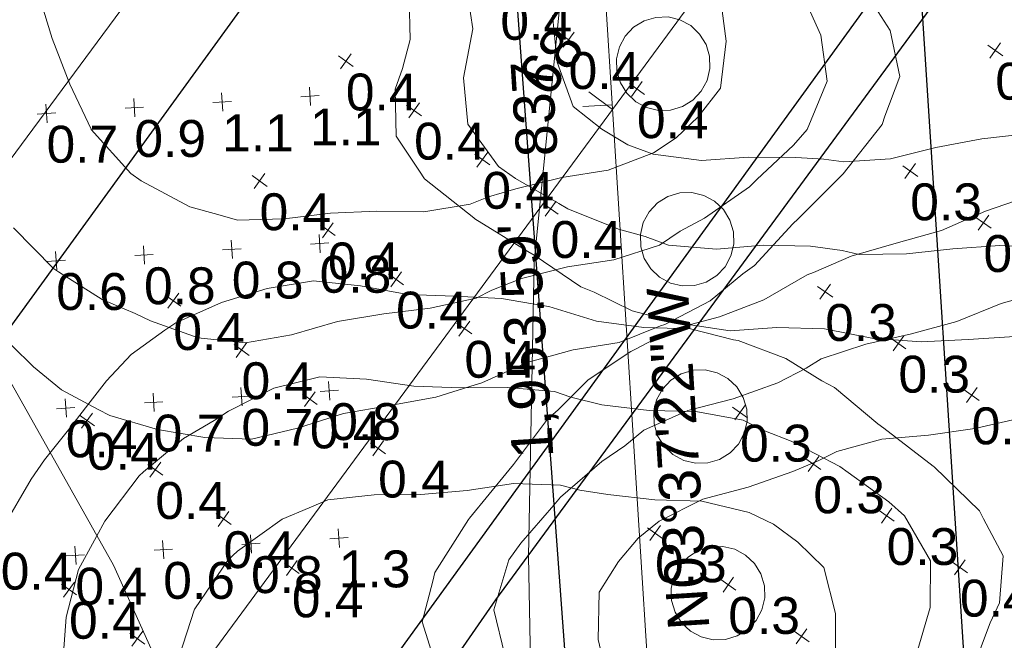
# Model space of a CAD drawing. Extents: x 11759 to 13757, y -2685 to 8839.
# Tile 34 of 58: x 12793 to 12859, y 6089 to 6131. Entities that reach past the tile are written whole.
import ezdxf

# ---------------------------------------------------------------- set-up
doc = ezdxf.new("R2010")
doc.units = 0
doc.header["$MEASUREMENT"] = 0
for name, color, linetype, lineweight in [('AGI32-115446_BK001 - Copy -- 2023-Jan-03 22h-01m-38s-DRAWING', 7, 'Continuous', 0), ('AGI32-AGI-Import_2-LUMINAIRE', 7, 'Continuous', 0), ('AGI32-AGI-Import_2-TEMPLATE', 7, 'Continuous', 0), ('AGI32-Project_1-CALCPTS', 7, 'Continuous', 0), ('AGI32-Project_1-LUMINAIRE', 7, 'Continuous', 0), ('AGI32-Project_1-MARKPOINT', 7, 'Continuous', 0), ('AGI32-Project_1-OBJECT', 7, 'Continuous', 0), ('AGI32-Project_1-STATISTICAL_AREA', 7, 'Continuous', 0), ('AGI32-Project_1-TEMPLATE', 7, 'Continuous', 0)]:
    doc.layers.add(name, color=color, linetype=linetype, lineweight=lineweight)
doc.styles.add('AGI32-Arial', font='arial.ttf')

# ---------------------------------------------------------------- blocks, each defined once
blk = doc.blocks.new('AGI32-ID1buv4w-AGI-Import_2-LUMINAIRE-UPL_Template1')
at = {"layer": 'AGI32-AGI-Import_2-TEMPLATE', "color": 1, "linetype": 'ByBlock', "lineweight": 0}
for p, q in [((18.96, 46.384, -16), (22.12, 46.927, -16)), ((22.12, 46.927, -16), (25.28, 46.607, -16)), ((15.8, 45.59, -16), (18.96, 46.384, -16)), ((25.28, 46.607, -16), (28.44, 45.866, -16)), ((12.64, 45.261, -16), (15.8, 45.59, -16)), ((28.44, 45.866, -16), (31.6, 44.7, -16)), ((6.771, 44.24, -16), (9.48, 44.901, -16)), ((9.48, 44.901, -16), (12.64, 45.261, -16)), ((31.6, 44.7, -16), (32.373, 44.24, -16)), ((3.16, 42.951, -16), (6.32, 44.138, -16)), ((6.32, 44.138, -16), (6.771, 44.24, -16)), ((32.373, 44.24, -16), (34.76, 42.757, -16)), ((0, 42.314, -16), (3.16, 42.951, -16)), ((34.76, 42.757, -16), (36.549, 41.08, -16)), ((-3.16, 42.018, -16), (0, 42.314, -16)), ((-6.017, 41.08, -16), (-3.16, 42.018, -16)), ((-9.48, 39.596, -16), (-6.32, 41.005, -16)), ((-6.32, 41.005, -16), (-6.017, 41.08, -16)), ((36.549, 41.08, -16), (37.92, 39.544, -16)), ((-11.817, 37.92, -16), (-9.48, 39.596, -16)), ((-15.409, 34.76, -16), (-12.64, 37.405, -16)), ((-12.64, 37.405, -16), (-11.817, 37.92, -16)), ((-15.8, 34.448, -16), (-15.409, 34.76, -16)), ((-18.96, 31.67, -16), (-15.8, 34.448, -16)), ((-21.884, 28.44, -16), (-19.031, 31.6, -16)), ((-19.031, 31.6, -16), (-18.96, 31.67, -16)), ((-22.12, 27.881, -16), (-21.884, 28.44, -16)), ((-23.291, 25.28, -16), (-22.12, 27.881, -16)), ((-22.838, 22.12, -16), (-23.291, 25.28, -16)), ((-22.12, 20.813, -16), (-22.838, 22.12, -16)), ((-21.267, -18.96, -16), (-20.819, -15.8, -16)), ((-22.12, -20.813, -16), (-21.267, -18.96, -16)), ((-22.838, -22.12, -16), (-22.12, -20.813, -16)), ((-23.291, -25.28, -16), (-22.838, -22.12, -16)), ((-22.12, -27.881, -16), (-23.291, -25.28, -16)), ((-21.884, -28.44, -16), (-22.12, -27.881, -16)), ((-19.031, -31.6, -16), (-21.884, -28.44, -16)), ((-18.96, -31.67, -16), (-19.031, -31.6, -16)), ((-15.8, -34.448, -16), (-18.96, -31.67, -16)), ((44.205, -31.6, -16), (42.077, -34.76, -16)), ((-15.409, -34.76, -16), (-15.8, -34.448, -16)), ((-12.64, -37.405, -16), (-15.409, -34.76, -16)), ((42.077, -34.76, -16), (41.08, -35.999, -16)), ((41.08, -35.999, -16), (39.334, -37.92, -16)), ((-11.817, -37.92, -16), (-12.64, -37.405, -16)), ((-9.48, -39.596, -16), (-11.817, -37.92, -16)), ((39.334, -37.92, -16), (37.92, -39.544, -16)), ((-6.32, -41.005, -16), (-9.48, -39.596, -16)), ((37.92, -39.544, -16), (36.549, -41.08, -16)), ((-6.017, -41.08, -16), (-6.32, -41.005, -16)), ((-3.16, -42.018, -16), (-6.017, -41.08, -16)), ((36.549, -41.08, -16), (34.76, -42.757, -16)), ((0, -42.314, -16), (-3.16, -42.018, -16)), ((3.16, -42.951, -16), (0, -42.314, -16)), ((6.32, -44.138, -16), (3.16, -42.951, -16)), ((34.76, -42.757, -16), (32.373, -44.24, -16)), ((6.771, -44.24, -16), (6.32, -44.138, -16)), ((9.48, -44.901, -16), (6.771, -44.24, -16)), ((32.373, -44.24, -16), (31.6, -44.7, -16)), ((12.64, -45.261, -16), (9.48, -44.901, -16)), ((15.8, -45.59, -16), (12.64, -45.261, -16)), ((31.6, -44.7, -16), (28.44, -45.866, -16)), ((18.96, -46.384, -16), (15.8, -45.59, -16)), ((28.44, -45.866, -16), (25.28, -46.607, -16)), ((22.12, -46.927, -16), (18.96, -46.384, -16)), ((25.28, -46.607, -16), (22.12, -46.927, -16))]:
    blk.add_line(p, q, dxfattribs=at)
at = {"layer": 'AGI32-AGI-Import_2-TEMPLATE', "color": 5, "linetype": 'ByBlock', "lineweight": 0}
for p, q in [((15.8, 39.351, -16), (18.96, 40.044, -16)), ((18.96, 40.044, -16), (22.12, 40.398, -16)), ((22.12, 40.398, -16), (25.28, 39.834, -16)), ((25.28, 39.834, -16), (28.44, 38.491, -16)), ((6.32, 38.381, -16), (9.48, 38.853, -16)), ((9.48, 38.853, -16), (12.64, 39.04, -16)), ((12.64, 39.04, -16), (15.8, 39.351, -16)), ((5.223, 37.92, -16), (6.32, 38.381, -16)), ((28.44, 38.491, -16), (29.44, 37.92, -16)), ((3.16, 37.261, -16), (5.223, 37.92, -16)), ((29.44, 37.92, -16), (31.6, 36.835, -16)), ((0, 36.677, -16), (3.16, 37.261, -16)), ((31.6, 36.835, -16), (34.447, 34.76, -16)), ((-6.32, 35.606, -16), (-3.16, 36.411, -16)), ((-3.16, 36.411, -16), (0, 36.677, -16)), ((-7.775, 34.76, -16), (-6.32, 35.606, -16)), ((-9.48, 33.985, -16), (-7.775, 34.76, -16)), ((34.447, 34.76, -16), (34.76, 34.507, -16)), ((34.76, 34.507, -16), (37.287, 31.6, -16)), ((-12.64, 32.059, -16), (-9.48, 33.985, -16)), ((-13.184, 31.6, -16), (-12.64, 32.059, -16)), ((-15.8, 29.436, -16), (-13.184, 31.6, -16)), ((-16.793, 28.44, -16), (-15.8, 29.436, -16)), ((-18.371, 25.28, -16), (-16.793, 28.44, -16)), ((-18.137, 22.12, -16), (-18.371, 25.28, -16)), ((-16.964, 18.96, -16), (-18.137, 22.12, -16)), ((-16.964, -18.96, -16), (-16.916, -15.8, -16)), ((-18.137, -22.12, -16), (-16.964, -18.96, -16)), ((-18.371, -25.28, -16), (-18.137, -22.12, -16)), ((40.772, -22.12, -16), (40.323, -25.28, -16)), ((-16.793, -28.44, -16), (-18.371, -25.28, -16)), ((40.323, -25.28, -16), (39.275, -28.44, -16)), ((-15.8, -29.436, -16), (-16.793, -28.44, -16)), ((39.275, -28.44, -16), (37.92, -30.601, -16)), ((-13.184, -31.6, -16), (-15.8, -29.436, -16)), ((37.92, -30.601, -16), (37.287, -31.6, -16)), ((-12.64, -32.059, -16), (-13.184, -31.6, -16)), ((37.287, -31.6, -16), (34.76, -34.507, -16)), ((-9.48, -33.985, -16), (-12.64, -32.059, -16)), ((-7.775, -34.76, -16), (-9.48, -33.985, -16)), ((34.76, -34.507, -16), (34.447, -34.76, -16)), ((-6.32, -35.606, -16), (-7.775, -34.76, -16)), ((34.447, -34.76, -16), (31.6, -36.835, -16)), ((-3.16, -36.411, -16), (-6.32, -35.606, -16)), ((0, -36.677, -16), (-3.16, -36.411, -16)), ((3.16, -37.261, -16), (0, -36.677, -16)), ((5.223, -37.92, -16), (3.16, -37.261, -16)), ((31.6, -36.835, -16), (29.44, -37.92, -16)), ((6.32, -38.381, -16), (5.223, -37.92, -16)), ((29.44, -37.92, -16), (28.44, -38.491, -16)), ((9.48, -38.853, -16), (6.32, -38.381, -16)), ((28.44, -38.491, -16), (25.28, -39.834, -16)), ((12.64, -39.04, -16), (9.48, -38.853, -16)), ((15.8, -39.351, -16), (12.64, -39.04, -16)), ((18.96, -40.044, -16), (15.8, -39.351, -16)), ((25.28, -39.834, -16), (22.12, -40.398, -16)), ((22.12, -40.398, -16), (18.96, -40.044, -16))]:
    blk.add_line(p, q, dxfattribs=at)
at = {"layer": 'AGI32-AGI-Import_2-TEMPLATE', "color": 3, "linetype": 'ByBlock', "lineweight": 0}
for p, q in [((6.32, 32.015, -16), (9.48, 32.332, -16)), ((9.48, 32.332, -16), (12.64, 32.076, -16)), ((12.64, 32.076, -16), (15.8, 32.007, -16)), ((15.8, 32.007, -16), (18.96, 32.186, -16)), ((18.96, 32.186, -16), (22.12, 32.063, -16)), ((22.12, 32.063, -16), (23.413, 31.6, -16)), ((3.16, 31.172, -16), (5.029, 31.6, -16)), ((5.029, 31.6, -16), (6.32, 32.015, -16)), ((23.413, 31.6, -16), (25.28, 30.941, -16)), ((0, 30.614, -16), (3.16, 31.172, -16)), ((25.28, 30.941, -16), (28.44, 28.98, -16)), ((-6.32, 29.344, -16), (-3.16, 30.322, -16)), ((-3.16, 30.322, -16), (0, 30.614, -16)), ((-7.912, 28.44, -16), (-6.32, 29.344, -16)), ((28.44, 28.98, -16), (29.104, 28.44, -16)), ((-9.48, 27.108, -16), (-7.912, 28.44, -16)), ((29.104, 28.44, -16), (31.593, 25.28, -16)), ((-11.13, 25.28, -16), (-9.48, 27.108, -16)), ((-11.715, 22.12, -16), (-11.13, 25.28, -16)), ((31.593, 25.28, -16), (31.6, 25.263, -16)), ((31.6, 25.263, -16), (32.852, 22.12, -16)), ((-11.502, 18.96, -16), (-11.715, 22.12, -16)), ((32.852, 22.12, -16), (33.827, 18.96, -16)), ((33.827, 18.96, -16), (34.577, 15.8, -16)), ((-11.715, -22.12, -16), (-11.502, -18.96, -16)), ((-11.13, -25.28, -16), (-11.715, -22.12, -16)), ((32.852, -22.12, -16), (31.6, -25.263, -16)), ((-9.48, -27.108, -16), (-11.13, -25.28, -16)), ((31.593, -25.28, -16), (29.104, -28.44, -16)), ((31.6, -25.263, -16), (31.593, -25.28, -16)), ((-7.912, -28.44, -16), (-9.48, -27.108, -16)), ((-6.32, -29.344, -16), (-7.912, -28.44, -16)), ((29.104, -28.44, -16), (28.44, -28.98, -16)), ((-3.16, -30.322, -16), (-6.32, -29.344, -16)), ((28.44, -28.98, -16), (25.28, -30.941, -16)), ((0, -30.614, -16), (-3.16, -30.322, -16)), ((3.16, -31.172, -16), (0, -30.614, -16)), ((5.029, -31.6, -16), (3.16, -31.172, -16)), ((25.28, -30.941, -16), (23.413, -31.6, -16)), ((6.32, -32.015, -16), (5.029, -31.6, -16)), ((9.48, -32.332, -16), (6.32, -32.015, -16)), ((15.8, -32.007, -16), (12.64, -32.076, -16)), ((18.96, -32.186, -16), (15.8, -32.007, -16)), ((23.413, -31.6, -16), (22.12, -32.063, -16)), ((12.64, -32.076, -16), (9.48, -32.332, -16)), ((22.12, -32.063, -16), (18.96, -32.186, -16))]:
    blk.add_line(p, q, dxfattribs=at)
blk = doc.blocks.new('AGI32-ID1buv4w-AGI-Import_2-LUMINAIRE-UPL_76')
at = {"layer": 'AGI32-AGI-Import_2-TEMPLATE', "color": 7, "linetype": 'ByBlock', "lineweight": 0}
blk.add_blockref('AGI32-ID1buv4w-AGI-Import_2-LUMINAIRE-UPL_Template1', (0, 0), dxfattribs=at)
blk = doc.blocks.new('AGI32-ID1buv4w-AGI-Import_2-LUMINAIRE-UPL_66')
at = {"layer": 'AGI32-AGI-Import_2-TEMPLATE', "color": 7, "linetype": 'ByBlock', "lineweight": 0}
blk.add_blockref('AGI32-ID1buv4w-AGI-Import_2-LUMINAIRE-UPL_Template1', (0, 0), dxfattribs=at)
blk = doc.blocks.new('AGI32-ID1buv4w-AGI-Import_2-LUMINAIRE-UPL_83')
at = {"layer": 'AGI32-AGI-Import_2-TEMPLATE', "color": 7, "linetype": 'ByBlock', "lineweight": 0}
blk.add_blockref('AGI32-ID1buv4w-AGI-Import_2-LUMINAIRE-UPL_Template1', (0, 0), dxfattribs=at)
blk = doc.blocks.new('AGI32-ID1buv4w-AGI-Import_2-LUMINAIRE-UPL_82')
at = {"layer": 'AGI32-AGI-Import_2-TEMPLATE', "color": 7, "linetype": 'ByBlock', "lineweight": 0}
blk.add_blockref('AGI32-ID1buv4w-AGI-Import_2-LUMINAIRE-UPL_Template1', (0, 0), dxfattribs=at)
blk = doc.blocks.new('AGI32-ID1buv4w-Project_1-OBJECT-159')
at = {"layer": 'AGI32-Project_1-OBJECT', "color": 8, "linetype": 'Continuous', "lineweight": 0}
blk.add_polyline3d([(601.258, 4221.581, 18.039), (574.573, 4183.459, 18.039), (644.463, 4127.546, 18.039), (911.319, 4499.873, 18.039), (846.511, 4553.244, 18.039)], close=True, dxfattribs=at)
blk = doc.blocks.new('AGI32-ID1buv4w-Project_1-OBJECT-Service Road E_1_4_1')
at = {"layer": 'AGI32-Project_1-OBJECT', "color": 8, "linetype": 'Continuous', "lineweight": 0}
for points in [[(735.292, 4345.678, 0), (734.463, 4345.655, 0), (733.656, 4345.847, 0), (732.926, 4346.242, 0), (732.322, 4346.812, 0), (731.888, 4347.519, 0), (731.65, 4348.314, 0), (731.627, 4349.144, 0), (731.819, 4349.951, 0), (732.214, 4350.681, 0), (732.784, 4351.284, 0), (733.491, 4351.719, 0), (734.286, 4351.956, 0), (735.116, 4351.98, 0), (735.923, 4351.787, 0), (736.653, 4351.393, 0), (737.256, 4350.823, 0), (737.691, 4350.116, 0), (737.928, 4349.321, 0), (737.951, 4348.491, 0), (737.759, 4347.684, 0), (737.365, 4346.954, 0), (736.795, 4346.351, 0), (736.088, 4345.916, 0)], [(736.088, 4345.916, 18), (736.795, 4346.351, 18), (737.365, 4346.954, 18), (737.759, 4347.684, 18), (737.951, 4348.491, 18), (737.928, 4349.321, 18), (737.691, 4350.116, 18), (737.256, 4350.823, 18), (736.653, 4351.393, 18), (735.923, 4351.787, 18), (735.116, 4351.98, 18), (734.286, 4351.956, 18), (733.491, 4351.719, 18), (732.784, 4351.284, 18), (732.214, 4350.681, 18), (731.819, 4349.951, 18), (731.627, 4349.144, 18), (731.65, 4348.314, 18), (731.888, 4347.519, 18), (732.322, 4346.812, 18), (732.926, 4346.242, 18), (733.656, 4345.847, 18), (734.463, 4345.655, 18), (735.292, 4345.678, 18)], [(732.784, 4351.284, 0), (732.784, 4351.284, 18), (733.491, 4351.719, 18), (733.491, 4351.719, 0)], [(733.491, 4351.719, 0), (733.491, 4351.719, 18), (734.286, 4351.956, 18), (734.286, 4351.956, 0)], [(734.286, 4351.956, 0), (734.286, 4351.956, 18), (735.116, 4351.98, 18), (735.116, 4351.98, 0)], [(735.116, 4351.98, 0), (735.116, 4351.98, 18), (735.923, 4351.787, 18), (735.923, 4351.787, 0)], [(735.923, 4351.787, 0), (735.923, 4351.787, 18), (736.653, 4351.393, 18), (736.653, 4351.393, 0)], [(732.214, 4350.681, 0), (732.214, 4350.681, 18), (732.784, 4351.284, 18), (732.784, 4351.284, 0)], [(736.653, 4351.393, 0), (736.653, 4351.393, 18), (737.256, 4350.823, 18), (737.256, 4350.823, 0)], [(731.819, 4349.951, 0), (731.819, 4349.951, 18), (732.214, 4350.681, 18), (732.214, 4350.681, 0)], [(737.256, 4350.823, 0), (737.256, 4350.823, 18), (737.691, 4350.116, 18), (737.691, 4350.116, 0)], [(731.627, 4349.144, 0), (731.627, 4349.144, 18), (731.819, 4349.951, 18), (731.819, 4349.951, 0)], [(737.691, 4350.116, 0), (737.691, 4350.116, 18), (737.928, 4349.321, 18), (737.928, 4349.321, 0)], [(731.65, 4348.314, 0), (731.65, 4348.314, 18), (731.627, 4349.144, 18), (731.627, 4349.144, 0)], [(737.928, 4349.321, 0), (737.928, 4349.321, 18), (737.951, 4348.491, 18), (737.951, 4348.491, 0)], [(737.951, 4348.491, 0), (737.951, 4348.491, 18), (737.759, 4347.684, 18), (737.759, 4347.684, 0)], [(731.888, 4347.519, 0), (731.888, 4347.519, 18), (731.65, 4348.314, 18), (731.65, 4348.314, 0)], [(732.322, 4346.812, 0), (732.322, 4346.812, 18), (731.888, 4347.519, 18), (731.888, 4347.519, 0)], [(737.759, 4347.684, 0), (737.759, 4347.684, 18), (737.365, 4346.954, 18), (737.365, 4346.954, 0)], [(732.926, 4346.242, 0), (732.926, 4346.242, 18), (732.322, 4346.812, 18), (732.322, 4346.812, 0)], [(737.365, 4346.954, 0), (737.365, 4346.954, 18), (736.795, 4346.351, 18), (736.795, 4346.351, 0)], [(733.656, 4345.847, 0), (733.656, 4345.847, 18), (732.926, 4346.242, 18), (732.926, 4346.242, 0)], [(734.463, 4345.655, 0), (734.463, 4345.655, 18), (733.656, 4345.847, 18), (733.656, 4345.847, 0)], [(736.088, 4345.916, 0), (736.088, 4345.916, 18), (735.292, 4345.678, 18), (735.292, 4345.678, 0)], [(736.795, 4346.351, 0), (736.795, 4346.351, 18), (736.088, 4345.916, 18), (736.088, 4345.916, 0)], [(735.292, 4345.678, 0), (735.292, 4345.678, 18), (734.463, 4345.655, 18), (734.463, 4345.655, 0)]]:
    blk.add_polyline3d(points, close=True, dxfattribs=at)
blk = doc.blocks.new('AGI32-ID1buv4w-Project_1-OBJECT-Service Road E_1_5_1')
at = {"layer": 'AGI32-Project_1-OBJECT', "color": 8, "linetype": 'Continuous', "lineweight": 0}
for points in [[(736.91, 4333.784, 0), (736.08, 4333.761, 0), (735.273, 4333.953, 0), (734.543, 4334.348, 0), (733.94, 4334.918, 0), (733.505, 4335.625, 0), (733.267, 4336.42, 0), (733.244, 4337.25, 0), (733.436, 4338.057, 0), (733.831, 4338.787, 0), (734.401, 4339.39, 0), (735.108, 4339.825, 0), (735.903, 4340.062, 0), (736.733, 4340.086, 0), (737.54, 4339.893, 0), (738.27, 4339.499, 0), (738.873, 4338.929, 0), (739.308, 4338.222, 0), (739.545, 4337.427, 0), (739.569, 4336.597, 0), (739.376, 4335.79, 0), (738.982, 4335.06, 0), (738.412, 4334.457, 0), (737.705, 4334.022, 0)], [(737.705, 4334.022, 18), (738.412, 4334.457, 18), (738.982, 4335.06, 18), (739.376, 4335.79, 18), (739.569, 4336.597, 18), (739.545, 4337.427, 18), (739.308, 4338.222, 18), (738.873, 4338.929, 18), (738.27, 4339.499, 18), (737.54, 4339.893, 18), (736.733, 4340.086, 18), (735.903, 4340.062, 18), (735.108, 4339.825, 18), (734.401, 4339.39, 18), (733.831, 4338.787, 18), (733.436, 4338.057, 18), (733.244, 4337.25, 18), (733.267, 4336.42, 18), (733.505, 4335.625, 18), (733.94, 4334.918, 18), (734.543, 4334.348, 18), (735.273, 4333.953, 18), (736.08, 4333.761, 18), (736.91, 4333.784, 18)], [(734.401, 4339.39, 0), (734.401, 4339.39, 18), (735.108, 4339.825, 18), (735.108, 4339.825, 0)], [(735.108, 4339.825, 0), (735.108, 4339.825, 18), (735.903, 4340.062, 18), (735.903, 4340.062, 0)], [(735.903, 4340.062, 0), (735.903, 4340.062, 18), (736.733, 4340.086, 18), (736.733, 4340.086, 0)], [(736.733, 4340.086, 0), (736.733, 4340.086, 18), (737.54, 4339.893, 18), (737.54, 4339.893, 0)], [(737.54, 4339.893, 0), (737.54, 4339.893, 18), (738.27, 4339.499, 18), (738.27, 4339.499, 0)], [(733.831, 4338.787, 0), (733.831, 4338.787, 18), (734.401, 4339.39, 18), (734.401, 4339.39, 0)], [(738.27, 4339.499, 0), (738.27, 4339.499, 18), (738.873, 4338.929, 18), (738.873, 4338.929, 0)], [(733.436, 4338.057, 0), (733.436, 4338.057, 18), (733.831, 4338.787, 18), (733.831, 4338.787, 0)], [(738.873, 4338.929, 0), (738.873, 4338.929, 18), (739.308, 4338.222, 18), (739.308, 4338.222, 0)], [(733.244, 4337.25, 0), (733.244, 4337.25, 18), (733.436, 4338.057, 18), (733.436, 4338.057, 0)], [(739.308, 4338.222, 0), (739.308, 4338.222, 18), (739.545, 4337.427, 18), (739.545, 4337.427, 0)], [(733.267, 4336.42, 0), (733.267, 4336.42, 18), (733.244, 4337.25, 18), (733.244, 4337.25, 0)], [(739.545, 4337.427, 0), (739.545, 4337.427, 18), (739.569, 4336.597, 18), (739.569, 4336.597, 0)], [(733.505, 4335.625, 0), (733.505, 4335.625, 18), (733.267, 4336.42, 18), (733.267, 4336.42, 0)], [(739.569, 4336.597, 0), (739.569, 4336.597, 18), (739.376, 4335.79, 18), (739.376, 4335.79, 0)], [(739.376, 4335.79, 0), (739.376, 4335.79, 18), (738.982, 4335.06, 18), (738.982, 4335.06, 0)], [(733.94, 4334.918, 0), (733.94, 4334.918, 18), (733.505, 4335.625, 18), (733.505, 4335.625, 0)], [(738.982, 4335.06, 0), (738.982, 4335.06, 18), (738.412, 4334.457, 18), (738.412, 4334.457, 0)], [(734.543, 4334.348, 0), (734.543, 4334.348, 18), (733.94, 4334.918, 18), (733.94, 4334.918, 0)], [(738.412, 4334.457, 0), (738.412, 4334.457, 18), (737.705, 4334.022, 18), (737.705, 4334.022, 0)], [(735.273, 4333.953, 0), (735.273, 4333.953, 18), (734.543, 4334.348, 18), (734.543, 4334.348, 0)], [(736.08, 4333.761, 0), (736.08, 4333.761, 18), (735.273, 4333.953, 18), (735.273, 4333.953, 0)], [(736.91, 4333.784, 0), (736.91, 4333.784, 18), (736.08, 4333.761, 18), (736.08, 4333.761, 0)], [(737.705, 4334.022, 0), (737.705, 4334.022, 18), (736.91, 4333.784, 18), (736.91, 4333.784, 0)]]:
    blk.add_polyline3d(points, close=True, dxfattribs=at)
blk = doc.blocks.new('AGI32-ID1buv4w-Project_1-OBJECT-Service Road E_1_6_1')
at = {"layer": 'AGI32-Project_1-OBJECT', "color": 8, "linetype": 'Continuous', "lineweight": 0}
for points in [[(737.815, 4321.776, 0), (736.985, 4321.753, 0), (736.178, 4321.945, 0), (735.448, 4322.34, 0), (734.845, 4322.91, 0), (734.41, 4323.617, 0), (734.173, 4324.412, 0), (734.149, 4325.242, 0), (734.342, 4326.049, 0), (734.736, 4326.779, 0), (735.306, 4327.382, 0), (736.013, 4327.817, 0), (736.808, 4328.054, 0), (737.638, 4328.077, 0), (738.445, 4327.885, 0), (739.175, 4327.491, 0), (739.778, 4326.921, 0), (740.213, 4326.214, 0), (740.451, 4325.418, 0), (740.474, 4324.589, 0), (740.282, 4323.782, 0), (739.887, 4323.052, 0), (739.317, 4322.449, 0), (738.61, 4322.014, 0)], [(738.61, 4322.014, 18), (739.317, 4322.449, 18), (739.887, 4323.052, 18), (740.282, 4323.782, 18), (740.474, 4324.589, 18), (740.451, 4325.418, 18), (740.213, 4326.214, 18), (739.778, 4326.921, 18), (739.175, 4327.491, 18), (738.445, 4327.885, 18), (737.638, 4328.077, 18), (736.808, 4328.054, 18), (736.013, 4327.817, 18), (735.306, 4327.382, 18), (734.736, 4326.779, 18), (734.342, 4326.049, 18), (734.149, 4325.242, 18), (734.173, 4324.412, 18), (734.41, 4323.617, 18), (734.845, 4322.91, 18), (735.448, 4322.34, 18), (736.178, 4321.945, 18), (736.985, 4321.753, 18), (737.815, 4321.776, 18)], [(735.306, 4327.382, 0), (735.306, 4327.382, 18), (736.013, 4327.817, 18), (736.013, 4327.817, 0)], [(736.013, 4327.817, 0), (736.013, 4327.817, 18), (736.808, 4328.054, 18), (736.808, 4328.054, 0)], [(736.808, 4328.054, 0), (736.808, 4328.054, 18), (737.638, 4328.077, 18), (737.638, 4328.077, 0)], [(737.638, 4328.077, 0), (737.638, 4328.077, 18), (738.445, 4327.885, 18), (738.445, 4327.885, 0)], [(738.445, 4327.885, 0), (738.445, 4327.885, 18), (739.175, 4327.491, 18), (739.175, 4327.491, 0)], [(734.736, 4326.779, 0), (734.736, 4326.779, 18), (735.306, 4327.382, 18), (735.306, 4327.382, 0)], [(739.175, 4327.491, 0), (739.175, 4327.491, 18), (739.778, 4326.921, 18), (739.778, 4326.921, 0)], [(734.342, 4326.049, 0), (734.342, 4326.049, 18), (734.736, 4326.779, 18), (734.736, 4326.779, 0)], [(739.778, 4326.921, 0), (739.778, 4326.921, 18), (740.213, 4326.214, 18), (740.213, 4326.214, 0)], [(734.149, 4325.242, 0), (734.149, 4325.242, 18), (734.342, 4326.049, 18), (734.342, 4326.049, 0)], [(740.213, 4326.214, 0), (740.213, 4326.214, 18), (740.451, 4325.418, 18), (740.451, 4325.418, 0)], [(734.173, 4324.412, 0), (734.173, 4324.412, 18), (734.149, 4325.242, 18), (734.149, 4325.242, 0)], [(740.451, 4325.418, 0), (740.451, 4325.418, 18), (740.474, 4324.589, 18), (740.474, 4324.589, 0)], [(734.41, 4323.617, 0), (734.41, 4323.617, 18), (734.173, 4324.412, 18), (734.173, 4324.412, 0)], [(740.474, 4324.589, 0), (740.474, 4324.589, 18), (740.282, 4323.782, 18), (740.282, 4323.782, 0)], [(740.282, 4323.782, 0), (740.282, 4323.782, 18), (739.887, 4323.052, 18), (739.887, 4323.052, 0)], [(734.845, 4322.91, 0), (734.845, 4322.91, 18), (734.41, 4323.617, 18), (734.41, 4323.617, 0)], [(739.887, 4323.052, 0), (739.887, 4323.052, 18), (739.317, 4322.449, 18), (739.317, 4322.449, 0)], [(735.448, 4322.34, 0), (735.448, 4322.34, 18), (734.845, 4322.91, 18), (734.845, 4322.91, 0)], [(739.317, 4322.449, 0), (739.317, 4322.449, 18), (738.61, 4322.014, 18), (738.61, 4322.014, 0)], [(736.178, 4321.945, 0), (736.178, 4321.945, 18), (735.448, 4322.34, 18), (735.448, 4322.34, 0)], [(736.985, 4321.753, 0), (736.985, 4321.753, 18), (736.178, 4321.945, 18), (736.178, 4321.945, 0)], [(737.815, 4321.776, 0), (737.815, 4321.776, 18), (736.985, 4321.753, 18), (736.985, 4321.753, 0)], [(738.61, 4322.014, 0), (738.61, 4322.014, 18), (737.815, 4321.776, 18), (737.815, 4321.776, 0)]]:
    blk.add_polyline3d(points, close=True, dxfattribs=at)
blk = doc.blocks.new('AGI32-ID1buv4w-Project_1-OBJECT-Service Road E_1_7_1')
at = {"layer": 'AGI32-Project_1-OBJECT', "color": 8, "linetype": 'Continuous', "lineweight": 0}
for points in [[(739.002, 4309.814, 0), (738.173, 4309.79, 0), (737.366, 4309.982, 0), (736.636, 4310.377, 0), (736.033, 4310.947, 0), (735.598, 4311.654, 0), (735.36, 4312.449, 0), (735.337, 4313.279, 0), (735.529, 4314.086, 0), (735.924, 4314.816, 0), (736.494, 4315.419, 0), (737.201, 4315.854, 0), (737.996, 4316.091, 0), (738.826, 4316.115, 0), (739.633, 4315.922, 0), (740.363, 4315.528, 0), (740.966, 4314.958, 0), (741.401, 4314.251, 0), (741.638, 4313.456, 0), (741.661, 4312.626, 0), (741.469, 4311.819, 0), (741.075, 4311.089, 0), (740.505, 4310.486, 0), (739.798, 4310.051, 0)], [(739.798, 4310.051, 18), (740.505, 4310.486, 18), (741.075, 4311.089, 18), (741.469, 4311.819, 18), (741.661, 4312.626, 18), (741.638, 4313.456, 18), (741.401, 4314.251, 18), (740.966, 4314.958, 18), (740.363, 4315.528, 18), (739.633, 4315.922, 18), (738.826, 4316.115, 18), (737.996, 4316.091, 18), (737.201, 4315.854, 18), (736.494, 4315.419, 18), (735.924, 4314.816, 18), (735.529, 4314.086, 18), (735.337, 4313.279, 18), (735.36, 4312.449, 18), (735.598, 4311.654, 18), (736.033, 4310.947, 18), (736.636, 4310.377, 18), (737.366, 4309.982, 18), (738.173, 4309.79, 18), (739.002, 4309.814, 18)], [(736.494, 4315.419, 0), (736.494, 4315.419, 18), (737.201, 4315.854, 18), (737.201, 4315.854, 0)], [(737.201, 4315.854, 0), (737.201, 4315.854, 18), (737.996, 4316.091, 18), (737.996, 4316.091, 0)], [(737.996, 4316.091, 0), (737.996, 4316.091, 18), (738.826, 4316.115, 18), (738.826, 4316.115, 0)], [(738.826, 4316.115, 0), (738.826, 4316.115, 18), (739.633, 4315.922, 18), (739.633, 4315.922, 0)], [(739.633, 4315.922, 0), (739.633, 4315.922, 18), (740.363, 4315.528, 18), (740.363, 4315.528, 0)], [(735.924, 4314.816, 0), (735.924, 4314.816, 18), (736.494, 4315.419, 18), (736.494, 4315.419, 0)], [(740.363, 4315.528, 0), (740.363, 4315.528, 18), (740.966, 4314.958, 18), (740.966, 4314.958, 0)], [(735.529, 4314.086, 0), (735.529, 4314.086, 18), (735.924, 4314.816, 18), (735.924, 4314.816, 0)], [(740.966, 4314.958, 0), (740.966, 4314.958, 18), (741.401, 4314.251, 18), (741.401, 4314.251, 0)], [(735.337, 4313.279, 0), (735.337, 4313.279, 18), (735.529, 4314.086, 18), (735.529, 4314.086, 0)], [(741.401, 4314.251, 0), (741.401, 4314.251, 18), (741.638, 4313.456, 18), (741.638, 4313.456, 0)], [(735.36, 4312.449, 0), (735.36, 4312.449, 18), (735.337, 4313.279, 18), (735.337, 4313.279, 0)], [(741.638, 4313.456, 0), (741.638, 4313.456, 18), (741.661, 4312.626, 18), (741.661, 4312.626, 0)], [(735.598, 4311.654, 0), (735.598, 4311.654, 18), (735.36, 4312.449, 18), (735.36, 4312.449, 0)], [(741.661, 4312.626, 0), (741.661, 4312.626, 18), (741.469, 4311.819, 18), (741.469, 4311.819, 0)], [(741.469, 4311.819, 0), (741.469, 4311.819, 18), (741.075, 4311.089, 18), (741.075, 4311.089, 0)], [(736.033, 4310.947, 0), (736.033, 4310.947, 18), (735.598, 4311.654, 18), (735.598, 4311.654, 0)], [(741.075, 4311.089, 0), (741.075, 4311.089, 18), (740.505, 4310.486, 18), (740.505, 4310.486, 0)], [(736.636, 4310.377, 0), (736.636, 4310.377, 18), (736.033, 4310.947, 18), (736.033, 4310.947, 0)], [(737.366, 4309.982, 0), (737.366, 4309.982, 18), (736.636, 4310.377, 18), (736.636, 4310.377, 0)], [(740.505, 4310.486, 0), (740.505, 4310.486, 18), (739.798, 4310.051, 18), (739.798, 4310.051, 0)], [(738.173, 4309.79, 0), (738.173, 4309.79, 18), (737.366, 4309.982, 18), (737.366, 4309.982, 0)], [(739.002, 4309.814, 0), (739.002, 4309.814, 18), (738.173, 4309.79, 18), (738.173, 4309.79, 0)], [(739.798, 4310.051, 0), (739.798, 4310.051, 18), (739.002, 4309.814, 18), (739.002, 4309.814, 0)]]:
    blk.add_polyline3d(points, close=True, dxfattribs=at)
blk = doc.blocks.new('AGI32-ID1buv4w-Project_1-STATISTICAL_AREA-SR 159 - EB')
at = {"layer": 'AGI32-Project_1-STATISTICAL_AREA', "color": 7, "linetype": 'Continuous', "lineweight": 30}
for p, q in [((723.44, 4312.489), (787.89, 4400.201)), ((673.102, 4240.031), (723.44, 4312.489))]:
    blk.add_line(p, q, dxfattribs=at)
blk = doc.blocks.new('AGI32-ID1buv4w-Project_1-STATISTICAL_AREA-SR 159 - WB')
at = {"layer": 'AGI32-Project_1-STATISTICAL_AREA', "color": 7, "linetype": 'Continuous', "lineweight": 30}
for p, q in [((687.667, 4327.037), (804.361, 4487.588)), ((808.937, 4436.105), (653.725, 4221.783))]:
    blk.add_line(p, q, dxfattribs=at)
blk = doc.blocks.new('AGI32-ID1buv4w-Project_1-STATISTICAL_AREA-US 23 NB - Overall')
at = {"layer": 'AGI32-Project_1-STATISTICAL_AREA', "color": 7, "linetype": 'Continuous', "lineweight": 30}
blk.add_line((713.457, 4508.502), (734.908, 4216.287), dxfattribs=at)
blk = doc.blocks.new('AGI32-ID1buv4w-Project_1-STATISTICAL_AREA-US 23 SB - Overall')
at = {"layer": 'AGI32-Project_1-STATISTICAL_AREA', "color": 7, "linetype": 'Continuous', "lineweight": 30}
blk.add_line((746.693, 4439.108), (764.57, 4163.22), dxfattribs=at)
blk = doc.blocks.new('AGI32-ID1buv4w-Project_1-LUMINAIRE-HM4_Template2')
at = {"layer": 'AGI32-Project_1-TEMPLATE', "color": 1, "linetype": 'ByBlock', "lineweight": 0}
for p, q in [((210.764, 159.52, -100), (219.34, 147.401, -100)), ((219.34, 147.401, -100), (223.867, 139.58, -100)), ((-254.781, 19.94, -100), (-252.803, 39.88, -100)), ((-255.181, 0, -100), (-254.781, 19.94, -100)), ((-254.781, -19.94, -100), (-255.181, 0, -100))]:
    blk.add_line(p, q, dxfattribs=at)
blk = doc.blocks.new('AGI32-ID1buv4w-Project_1-LUMINAIRE-HM4_91')
at = {"layer": 'AGI32-Project_1-TEMPLATE', "color": 7, "linetype": 'ByBlock', "lineweight": 0}
blk.add_blockref('AGI32-ID1buv4w-Project_1-LUMINAIRE-HM4_Template2', (0, 0), dxfattribs=at)
blk = doc.blocks.new('AGI32-ID1buv4w-Project_1-LUMINAIRE-HM4_94')
at = {"layer": 'AGI32-Project_1-TEMPLATE', "color": 7, "linetype": 'ByBlock', "lineweight": 0}
blk.add_blockref('AGI32-ID1buv4w-Project_1-LUMINAIRE-HM4_Template2', (0, 0), dxfattribs=at)
blk = doc.blocks.new('AGI32-ID1buv4w-MARKPOINT')
at = {"layer": 'AGI32-Project_1-MARKPOINT', "color": 0, "linetype": 'Continuous', "lineweight": 0}
for p, q in [((-0.125, 0), (0.125, 0)), ((0, -0.125), (0, 0.125))]:
    blk.add_line(p, q, dxfattribs=at)
blk = doc.blocks.new('AGI32-ID1buv4w-Project_1-CALCPTS-US 159 EB - STA 65+00 TO STA 70+00_Luminance')
at = {"layer": 'AGI32-Project_1-MARKPOINT', "color": 154, "linetype": 'Continuous', "lineweight": 0, "xscale": 4.999999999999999, "yscale": 4.999999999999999, "zscale": 4.999999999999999, "rotation": 54.81004857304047}
for p in [(757.285, 4349.712, 18.888), (751.522, 4341.54, 18.888), (756.486, 4338.039, 18.888), (745.759, 4333.367, 18.888), (750.723, 4329.867, 18.888), (755.688, 4326.366, 18.888), (739.996, 4325.195, 18.888), (744.96, 4321.694, 18.888), (749.925, 4318.193, 18.888), (734.233, 4317.022, 18.888), (754.889, 4314.693, 18.888), (739.198, 4313.522, 18.888), (744.162, 4310.021, 18.888)]:
    blk.add_blockref('AGI32-ID1buv4w-MARKPOINT', p, dxfattribs=at)
at = {"layer": 'AGI32-Project_1-CALCPTS', "color": 154, "linetype": 'Continuous', "lineweight": 0, "char_height": 2.5, "attachment_point": 1, "style": 'AGI32-Arial'}
for s, insert in [('0.4', (757.285, 4348.879, 18.888)), ('0.3', (751.522, 4340.707, 18.888)), ('0.4', (756.486, 4337.206, 18.888)), ('0.3', (745.759, 4332.534, 18.888)), ('0.3', (750.723, 4329.034, 18.888)), ('0.4', (755.688, 4325.533, 18.888)), ('0.3', (739.996, 4324.362, 18.888)), ('0.3', (744.96, 4320.861, 18.888)), ('0.3', (749.925, 4317.36, 18.888)), ('0.3', (734.233, 4316.189, 18.888)), ('0.4', (754.889, 4313.86, 18.888)), ('0.3', (739.198, 4312.689, 18.888))]:
    blk.add_mtext(s, dxfattribs=dict(at, insert=insert))
blk = doc.blocks.new('AGI32-ID1buv4w-Project_1-CALCPTS-US 159 WB - STA 70+00 TO STA 65+00_Luminance')
at = {"layer": 'AGI32-Project_1-MARKPOINT', "color": 154, "linetype": 'Continuous', "lineweight": 0, "xscale": 4.999999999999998, "yscale": 4.999999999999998, "zscale": 4.999999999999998, "rotation": 234.2361941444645}
for p in [(728.381, 4350.434, 18.825), (713.286, 4348.983, 18.825), (733.006, 4347.103, 18.825), (717.911, 4345.651, 18.825), (722.536, 4342.32, 18.825), (707.442, 4340.868, 18.825), (727.161, 4338.989, 18.825), (712.067, 4337.537, 18.825), (716.692, 4334.206, 18.825), (701.598, 4332.754, 18.825), (721.317, 4330.874, 18.825), (706.223, 4329.423, 18.825), (710.848, 4326.091, 18.825), (695.753, 4324.64, 18.825), (715.473, 4322.76, 18.825), (700.378, 4321.308, 18.825), (705.003, 4317.977, 18.825), (709.628, 4314.646, 18.825), (694.534, 4313.194, 18.825), (699.159, 4309.863, 18.825)]:
    blk.add_blockref('AGI32-ID1buv4w-MARKPOINT', p, dxfattribs=at)
at = {"layer": 'AGI32-Project_1-CALCPTS', "color": 154, "linetype": 'Continuous', "lineweight": 0, "char_height": 2.5, "attachment_point": 1, "style": 'AGI32-Arial'}
for insert in [(723.756, 4352.933, 18.825), (728.381, 4349.601, 18.825), (713.286, 4348.15, 18.825), (733.006, 4346.27, 18.825), (717.911, 4344.818, 18.825), (722.536, 4341.487, 18.825), (707.442, 4340.035, 18.825), (727.161, 4338.156, 18.825), (712.067, 4336.704, 18.825), (716.692, 4333.373, 18.825), (701.598, 4331.921, 18.825), (721.317, 4330.041, 18.825), (706.223, 4328.59, 18.825), (710.848, 4325.258, 18.825), (695.753, 4323.807, 18.825), (715.473, 4321.927, 18.825), (700.378, 4320.475, 18.825), (705.003, 4317.144, 18.825), (689.909, 4315.692, 18.825), (709.628, 4313.813, 18.825), (694.534, 4312.361, 18.825)]:
    blk.add_mtext('0.4', dxfattribs=dict(at, insert=insert))
blk = doc.blocks.new('AGI32-ID1buv4w-Project_1-CALCPTS-US 23 SB - STA 837+50 TO STA 829+00_Luminance')
at = {"layer": 'AGI32-Project_1-MARKPOINT', "color": 154, "linetype": 'Continuous', "lineweight": 0, "xscale": 5, "yscale": 5, "zscale": 5, "rotation": 273.7392494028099}
for p in [(710.859, 4346.611), (698.96, 4345.833), (704.909, 4346.222), (693.01, 4345.444), (711.511, 4336.632), (699.612, 4335.854), (705.561, 4336.243), (693.662, 4335.465), (712.163, 4326.653), (700.264, 4325.876), (706.214, 4326.264), (694.315, 4325.487), (712.815, 4316.675), (700.916, 4315.897), (706.866, 4316.286), (694.967, 4315.508)]:
    blk.add_blockref('AGI32-ID1buv4w-MARKPOINT', p, dxfattribs=at)
at = {"layer": 'AGI32-Project_1-CALCPTS', "color": 154, "linetype": 'Continuous', "lineweight": 0, "char_height": 2.5, "attachment_point": 1, "style": 'AGI32-Arial'}
for s, insert in [('1.1', (710.859, 4345.778)), ('0.9', (698.96, 4345)), ('1.1', (704.909, 4345.389)), ('0.7', (693.01, 4344.611)), ('0.8', (711.511, 4335.799)), ('0.8', (699.612, 4335.021)), ('0.8', (705.561, 4335.41)), ('0.6', (693.662, 4334.632)), ('0.8', (712.163, 4325.82)), ('0.7', (700.264, 4325.043)), ('0.7', (706.214, 4325.431)), ('0.4', (694.315, 4324.654)), ('1.3', (712.815, 4315.842)), ('0.6', (700.916, 4315.064)), ('0.8', (706.866, 4315.453)), ('0.4', (694.967, 4314.675))]:
    blk.add_mtext(s, dxfattribs=dict(at, insert=insert))

msp = doc.modelspace()

# ---------------------------------------------------------------- linework, layer by layer
at = {"layer": 'AGI32-115446_BK001 - Copy -- 2023-Jan-03 22h-01m-38s-DRAWING', "color": 7, "linetype": 'Continuous', "lineweight": 0}
for p, q in [((12895.983, 5126.317), (12772.546, 7075.993)), ((12895.984, 5126.31), (12772.546, 7075.993)), ((12895.984, 5126.31), (12772.546, 7075.993)), ((12469.454, 5631.678), (13068.895, 6445.413)), ((12832.764, 6124.867), (12831.153, 6126.054)), ((12832.744, 6125.177), (12830.748, 6125.05))]:
    msp.add_line(p, q, dxfattribs=at)
for points in [[(12080.601, 4903.121, 0), (12094.19, 4940.06, 0), (12446.328, 5599.829, 0), (12469.454, 5631.678, 0), (13068.895, 6445.413, 0), (13113.491, 6509.542, 0), (13275.957, 6846.333, 0), (13345.72, 7213.696, 0), (13348.023, 7291.774, 0)], [(12832.744, 6125.177, 0), (12832.744, 6125.177, 0), (12832.744, 6125.177, 0), (12832.744, 6125.177, 0), (12832.744, 6125.177, 0), (12832.744, 6125.177, 0), (12832.744, 6125.177, 0), (12832.744, 6125.177, 0), (12832.744, 6125.177, 0), (12832.744, 6125.177, 0), (12832.744, 6125.177, 0), (12832.744, 6125.177, 0), (12832.744, 6125.177, 0), (12832.744, 6125.177, 0), (12832.744, 6125.177, 0), (12832.744, 6125.177, 0), (12832.744, 6125.177, 0), (12832.744, 6125.177, 0), (12832.744, 6125.177, 0), (12832.744, 6125.177, 0), (12832.744, 6125.177, 0), (12832.744, 6125.177, 0), (12832.744, 6125.177, 0), (12832.744, 6125.177, 0), (12832.744, 6125.177, 0), (12832.744, 6125.177, 0)], [(12832.764, 6124.867, 0), (12832.764, 6124.867, 0), (12832.764, 6124.867, 0), (12832.764, 6124.867, 0), (12832.764, 6124.867, 0), (12832.764, 6124.867, 0), (12832.764, 6124.867, 0), (12832.763, 6124.867, 0), (12832.763, 6124.867, 0), (12832.763, 6124.867, 0), (12832.763, 6124.867, 0), (12832.763, 6124.867, 0), (12832.763, 6124.867, 0), (12832.763, 6124.867, 0), (12832.763, 6124.867, 0), (12832.763, 6124.867, 0), (12832.763, 6124.867, 0), (12832.763, 6124.867, 0), (12832.763, 6124.867, 0), (12832.764, 6124.867, 0), (12832.764, 6124.867, 0), (12832.764, 6124.867, 0), (12832.764, 6124.867, 0), (12832.764, 6124.867, 0), (12832.764, 6124.867, 0), (12832.764, 6124.867, 0)], [(12834.265, 6101.151, 0), (12834.265, 6101.151, 0), (12834.265, 6101.151, 0), (12834.265, 6101.151, 0), (12834.265, 6101.151, 0), (12834.265, 6101.151, 0), (12834.265, 6101.151, 0), (12834.265, 6101.151, 0), (12834.265, 6101.151, 0), (12834.265, 6101.151, 0), (12834.265, 6101.151, 0), (12834.265, 6101.151, 0), (12834.265, 6101.151, 0), (12834.265, 6101.151, 0), (12834.265, 6101.151, 0), (12834.265, 6101.151, 0), (12834.265, 6101.151, 0), (12834.265, 6101.151, 0), (12834.265, 6101.151, 0), (12834.265, 6101.151, 0), (12834.265, 6101.151, 0), (12834.265, 6101.151, 0), (12834.265, 6101.151, 0), (12834.265, 6101.151, 0), (12834.265, 6101.151, 0), (12834.265, 6101.151, 0)], [(12834.265, 6101.151, 0), (12834.265, 6101.151, 0), (12834.265, 6101.151, 0), (12834.265, 6101.151, 0), (12834.265, 6101.151, 0), (12834.265, 6101.151, 0), (12834.265, 6101.151, 0), (12834.265, 6101.151, 0), (12834.265, 6101.151, 0), (12834.265, 6101.151, 0), (12834.265, 6101.151, 0), (12834.265, 6101.151, 0), (12834.265, 6101.151, 0), (12834.265, 6101.151, 0), (12834.265, 6101.151, 0), (12834.265, 6101.151, 0), (12834.265, 6101.151, 0), (12834.265, 6101.151, 0), (12834.265, 6101.151, 0), (12834.265, 6101.151, 0), (12834.265, 6101.151, 0), (12834.265, 6101.151, 0), (12834.265, 6101.151, 0), (12834.265, 6101.151, 0), (12834.265, 6101.151, 0), (12834.265, 6101.151, 0)]]:
    msp.add_polyline3d(points, dxfattribs=at)

# ---------------------------------------------------------------- block references
at = {"layer": 'AGI32-AGI-Import_2-LUMINAIRE', "color": 7, "linetype": 'Continuous', "lineweight": 0}
for name, p, rotation in [('AGI32-ID1buv4w-AGI-Import_2-LUMINAIRE-UPL_76', (12836.894, 6151.827, 16), 9.533008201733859), ('AGI32-ID1buv4w-AGI-Import_2-LUMINAIRE-UPL_66', (12827.331, 6150.794, 16), 183.7351588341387), ('AGI32-ID1buv4w-AGI-Import_2-LUMINAIRE-UPL_82', (12847.018, 6069.075, 16), 9.533008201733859), ('AGI32-ID1buv4w-AGI-Import_2-LUMINAIRE-UPL_83', (12837.63, 6067.868, 16), 183.7351588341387)]:
    msp.add_blockref(name, p, dxfattribs=dict(at, rotation=rotation))
at = {"layer": 'AGI32-Project_1-CALCPTS', "color": 7, "linetype": 'Continuous', "lineweight": 0}
for name in ['AGI32-ID1buv4w-Project_1-CALCPTS-US 159 WB - STA 70+00 TO STA 65+00_Luminance', 'AGI32-ID1buv4w-Project_1-CALCPTS-US 159 EB - STA 65+00 TO STA 70+00_Luminance', 'AGI32-ID1buv4w-Project_1-CALCPTS-US 23 SB - STA 837+50 TO STA 829+00_Luminance']:
    msp.add_blockref(name, (12101.41, 1779.143), dxfattribs=at)
at = {"layer": 'AGI32-Project_1-LUMINAIRE', "color": 7, "linetype": 'Continuous', "lineweight": 0}
msp.add_blockref('AGI32-ID1buv4w-Project_1-LUMINAIRE-HM4_91', (13082.246, 6094.607, 100), dxfattribs=at)
at = {"layer": 'AGI32-Project_1-LUMINAIRE', "color": 7, "linetype": 'Continuous', "lineweight": 0, "rotation": 354.0942990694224}
msp.add_blockref('AGI32-ID1buv4w-Project_1-LUMINAIRE-HM4_94', (12565.619, 5969.948, 100), dxfattribs=at)
at = {"layer": 'AGI32-Project_1-OBJECT', "color": 7, "linetype": 'Continuous', "lineweight": 0}
for name in ['AGI32-ID1buv4w-Project_1-OBJECT-159', 'AGI32-ID1buv4w-Project_1-OBJECT-Service Road E_1_4_1', 'AGI32-ID1buv4w-Project_1-OBJECT-Service Road E_1_5_1', 'AGI32-ID1buv4w-Project_1-OBJECT-Service Road E_1_6_1', 'AGI32-ID1buv4w-Project_1-OBJECT-Service Road E_1_7_1']:
    msp.add_blockref(name, (12101.41, 1779.143), dxfattribs=at)
at = {"layer": 'AGI32-Project_1-STATISTICAL_AREA', "color": 7, "linetype": 'Continuous', "lineweight": 0}
for name in ['AGI32-ID1buv4w-Project_1-STATISTICAL_AREA-US 23 SB - Overall', 'AGI32-ID1buv4w-Project_1-STATISTICAL_AREA-US 23 NB - Overall', 'AGI32-ID1buv4w-Project_1-STATISTICAL_AREA-SR 159 - WB', 'AGI32-ID1buv4w-Project_1-STATISTICAL_AREA-SR 159 - EB']:
    msp.add_blockref(name, (12101.41, 1779.143), dxfattribs=at)

# ---------------------------------------------------------------- texts
at = {"layer": 'AGI32-115446_BK001 - Copy -- 2023-Jan-03 22h-01m-38s-DRAWING', "color": 7, "linetype": 'Continuous', "lineweight": 0, "char_height": 2.8, "attachment_point": 1, "style": 'AGI32-Arial'}
for s, insert, rotation in [('68', (12826.166, 6127.208), 53.62259), ('837', (12826.259, 6121.566), 93.62271), ("1,953.59'", (12825.969, 6101.122), 93.62271), ('N03°37\'22"W', (12836.539, 6089.503), 93.62271)]:
    msp.add_mtext(s, dxfattribs=dict(at, insert=insert, rotation=rotation))

doc.saveas('drawing.dxf')
